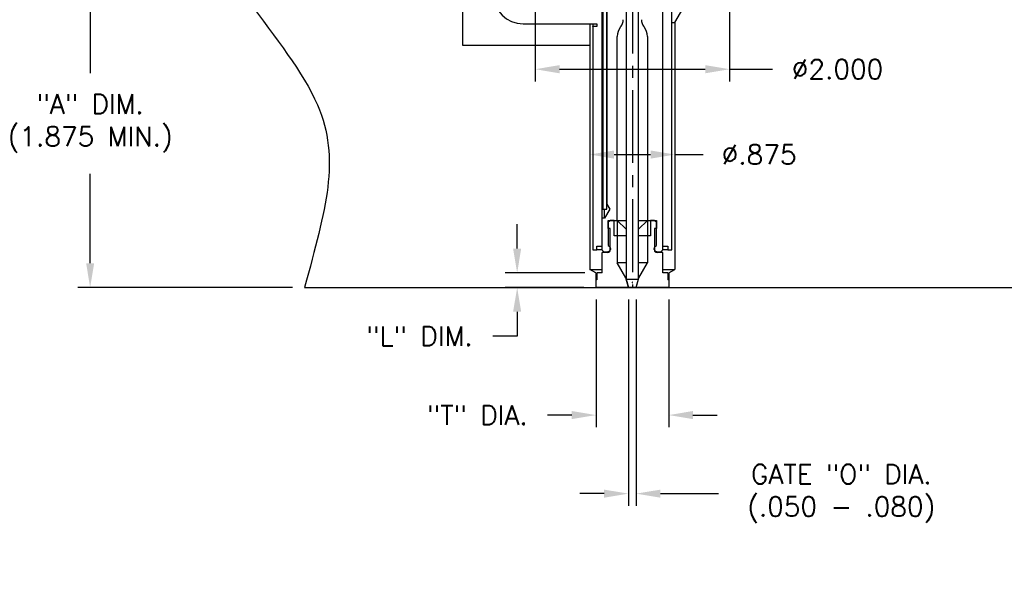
# Model space of a CAD drawing. Extents: x -79 to 56, y -28 to 58.
# Tile 3 of 23: x -63.73 to -53.58, y -8.16 to -2.32. Entities that reach past the tile are written whole.
import ezdxf

# ---------------------------------------------------------------- set-up
doc = ezdxf.new("R2010")
doc.units = 0
doc.header["$MEASUREMENT"] = 0
doc.linetypes.add('CENTER2', pattern=[1.125, 0.75, -0.125, 0.125, -0.125])
doc.layers.get('DEFPOINTS').update_dxf_attribs({"linetype": 'CONTINUOUS'})
for name, color, linetype in [('DIM_OSCO', 4, 'CONTINUOUS'), ('DIMENSIONS', 4, 'CONTINUOUS'), ('DSCV_BORE_CENTER', 22, 'CENTER2'), ('DSCV_BORE_LIGHT', 134, 'CONTINUOUS'), ('MBH_HEATER', 1, 'CONTINUOUS'), ('SCV_200_FBT_SHAPE', 3, 'CONTINUOUS'), ('SCV_200_NBL_SHAPE', 3, 'CONTINUOUS'), ('SCV_200_VP_SOLID', 1, 'CONTINUOUS')]:
    doc.layers.add(name, color=color, linetype=linetype)
doc.layers.add('Visible (ANSI)', color=7, linetype='CONTINUOUS', lineweight=50)
doc.styles.add('ROMANS', font='romans.shx')
doc.dimstyles.new('CATALOG', dxfattribs={"dimscale": 2, "dimtxt": 0.1, "dimasz": 0.125, "dimexe": 0.0625, "dimexo": 0.0625, "dimgap": 0.09, "dimtad": 0, "dimtih": 1, "dimtoh": 1, "dimdec": 3, "dimzin": 4, "dimdsep": 46, "dimtxsty": 'ROMANS', "dimcen": 0, "dimclrd": 256, "dimclre": 256, "dimclrt": 256, "dimadec": 0, "dimazin": 0, "dimtfac": 0.7, "dimtdec": 3, "dimtofl": 0, "dimtmove": 0, "dimatfit": 3, "dimfxl": 1, "dimtolj": 1, "dimtzin": 4, "dimlwd": -1, "dimlwe": -1, "dimarcsym": 0})

# ---------------------------------------------------------------- blocks, each defined once
blk = doc.blocks.new('*D167')
at = {"layer": 'DEFPOINTS', "color": 0}
for p in [(-57.78, -4.929), (-58.601, -5.079), (-57.789, -5.079)]:
    blk.add_point(p, dxfattribs=at)
at = {"layer": 'DIMENSIONS'}
for p, q in [((-58.601, -4.679), (-58.601, -4.429)), ((-57.905, -4.929), (-58.726, -4.929)), ((-57.914, -5.079), (-58.726, -5.079)), ((-58.601, -5.329), (-58.601, -5.579)), ((-58.601, -5.579), (-58.851, -5.579))]:
    blk.add_line(p, q, dxfattribs=at)
for points in [[(-58.643, -4.679), (-58.56, -4.679), (-58.601, -4.929)], [(-58.643, -5.329), (-58.56, -5.329), (-58.601, -5.079)]]:
    blk.add_solid(points, dxfattribs=at)
at = {"layer": 'DIMENSIONS', "insert": (-59.608, -5.579), "char_height": 0.2, "attachment_point": 5, "style": 'ROMANS'}
blk.add_mtext('\\A1;"L" DIM.', dxfattribs=at)
blk = doc.blocks.new('*D168')
at = {"layer": 'DEFPOINTS', "color": 0}
for p in [(-57.789, -5.079), (-57.04, -5.079), (-57.789, -6.392)]:
    blk.add_point(p, dxfattribs=at)
at = {"layer": 'DIMENSIONS'}
for p, q in [((-57.789, -5.204), (-57.789, -6.517)), ((-57.04, -5.204), (-57.04, -6.517)), ((-58.039, -6.392), (-58.289, -6.392)), ((-56.79, -6.392), (-56.54, -6.392))]:
    blk.add_line(p, q, dxfattribs=at)
for points in [[(-58.039, -6.35), (-58.039, -6.433), (-57.789, -6.392)], [(-56.79, -6.35), (-56.79, -6.433), (-57.04, -6.392)]]:
    blk.add_solid(points, dxfattribs=at)
at = {"layer": 'DIMENSIONS', "insert": (-59.012, -6.392), "char_height": 0.2, "attachment_point": 5, "style": 'ROMANS'}
blk.add_mtext('\\A1;"T" DIA.', dxfattribs=at)
blk = doc.blocks.new('*D94')
at = {"layer": 'DEFPOINTS', "color": 0}
for p in [(-58.401, -1.704), (-63, -5.079), (-60.79, -5.079)]:
    blk.add_point(p, dxfattribs=at)
at = {"layer": 'DIMENSIONS'}
for p, q in [((-58.526, -1.704), (-63.125, -1.704)), ((-63, -1.954), (-63, -2.873)), ((-63, -4.829), (-63, -3.909)), ((-60.915, -5.079), (-63.125, -5.079))]:
    blk.add_line(p, q, dxfattribs=at)
for points in [[(-63.041, -1.954), (-62.958, -1.954), (-63, -1.704)], [(-63.041, -4.829), (-62.958, -4.829), (-63, -5.079)]]:
    blk.add_solid(points, dxfattribs=at)
at = {"layer": 'DIMENSIONS', "insert": (-63, -3.391), "char_height": 0.2, "attachment_point": 5, "style": 'ROMANS'}
blk.add_mtext('\\A1;"A" DIM.\\P(1.875 MIN.)', dxfattribs=at)
blk = doc.blocks.new('*D158')
at = {"layer": 'DEFPOINTS', "color": 0}
for p in [(-58.415, -1.704), (-56.414, -1.704), (-56.414, -2.833)]:
    blk.add_point(p, dxfattribs=at)
at = {"layer": 'DIM_OSCO'}
for p, q in [((-58.415, -1.829), (-58.415, -2.958)), ((-56.414, -1.829), (-56.414, -2.958)), ((-58.165, -2.833), (-56.664, -2.833)), ((-56.414, -2.833), (-55.971, -2.833))]:
    blk.add_line(p, q, dxfattribs=at)
for points in [[(-58.165, -2.791), (-58.165, -2.875), (-58.415, -2.833)], [(-56.664, -2.791), (-56.664, -2.875), (-56.414, -2.833)]]:
    blk.add_solid(points, dxfattribs=at)
at = {"layer": 'DIM_OSCO', "insert": (-55.301, -2.833), "char_height": 0.2, "attachment_point": 5, "style": 'ROMANS'}
blk.add_mtext('\\A1;%%c2.000', dxfattribs=at)
blk = doc.blocks.new('*D159')
at = {"layer": 'DEFPOINTS', "color": 0}
for p in [(-57.852, -3.568), (-56.977, -3.561), (-56.977, -3.711)]:
    blk.add_point(p, dxfattribs=at)
at = {"layer": 'DIM_OSCO'}
for p, q in [((-57.852, -3.693), (-57.852, -3.836)), ((-57.602, -3.711), (-57.227, -3.711)), ((-56.977, -3.686), (-56.977, -3.836)), ((-56.977, -3.711), (-56.684, -3.711))]:
    blk.add_line(p, q, dxfattribs=at)
for points in [[(-57.602, -3.669), (-57.602, -3.753), (-57.852, -3.711)], [(-57.227, -3.669), (-57.227, -3.753), (-56.977, -3.711)]]:
    blk.add_solid(points, dxfattribs=at)
at = {"layer": 'DIM_OSCO', "insert": (-56.109, -3.711), "char_height": 0.2, "attachment_point": 5, "style": 'ROMANS'}
blk.add_mtext('\\A1;%%c.875 ', dxfattribs=at)
blk = doc.blocks.new('*D160')
at = {"layer": 'DEFPOINTS', "color": 0}
for p in [(-57.455, -5.079), (-57.375, -5.079), (-57.375, -7.2)]:
    blk.add_point(p, dxfattribs=at)
at = {"layer": 'DIM_OSCO'}
for p, q in [((-57.455, -5.204), (-57.455, -7.325)), ((-57.375, -5.204), (-57.375, -7.325)), ((-57.705, -7.2), (-57.955, -7.2)), ((-57.125, -7.2), (-56.528, -7.2))]:
    blk.add_line(p, q, dxfattribs=at)
for points in [[(-57.705, -7.159), (-57.705, -7.242), (-57.455, -7.2)], [(-57.125, -7.159), (-57.125, -7.242), (-57.375, -7.2)]]:
    blk.add_solid(points, dxfattribs=at)
at = {"layer": 'DIM_OSCO', "insert": (-55.263, -7.2), "char_height": 0.2, "attachment_point": 5, "style": 'ROMANS'}
blk.add_mtext('\\A1;GATE "O" DIA.\\P(.050 - .080)', dxfattribs=at)

msp = doc.modelspace()

# ---------------------------------------------------------------- linework, layer by layer
at = {"layer": 'DSCV_BORE_CENTER'}
msp.add_line((-57.4147, 1.4532), (-57.4147, -5.0788), dxfattribs=at)
at = {"layer": 'DSCV_BORE_LIGHT'}
for p, q in [((-59.1647, -0.2038), (-59.1647, -2.5838)), ((-56.9772, -2.3538), (-56.6019, -1.7038)), ((-57.8522, -2.3668), (-57.8522, -4.8929)), ((-57.0087, -2.3538), (-56.9772, -2.3538)), ((-56.9772, -2.3538), (-56.9772, -4.8929)), ((-59.1647, -2.5838), (-57.8522, -2.5838)), ((-57.8522, -4.8929), (-57.7272, -4.8929)), ((-57.7899, -4.9288), (-57.8522, -4.8929)), ((-57.7899, -4.9288), (-57.7899, -5.0788)), ((-57.1022, -4.8929), (-56.9772, -4.8929)), ((-57.0394, -4.9288), (-56.9772, -4.8929)), ((-57.0394, -4.9288), (-57.0394, -5.0788)), ((-60.7901, -5.0788), (-51.4147, -5.0788))]:
    msp.add_line(p, q, dxfattribs=at)
msp.add_open_spline([(-61.8201, 0.5462), (-61.9722, 0.044), (-62.2779, -1.3831), (-60.2245, -3.1524), (-60.5749, -4.2702), (-60.7901, -5.0788)], degree=3, knots=[0.4596362, 0.4596362, 0.4596362, 0.4596362, 1.9489944, 4.7611154, 7.1099041, 7.1099041, 7.1099041, 7.1099041], dxfattribs=at)
at = {"layer": 'MBH_HEATER'}
for p, q in [((-57.7177, -2.1128), (-57.7177, -4.2723)), ((-57.6777, -4.2723), (-57.6777, -2.1128)), ((-57.0087, -4.6923), (-57.0087, -2.1928)), ((-58.5397, -2.3668), (-57.7797, -2.3668)), ((-57.7797, -2.3928), (-57.8207, -2.3928)), ((-57.8207, -2.3928), (-57.8207, -4.6923)), ((-57.7797, -2.3668), (-57.7797, -2.3928)), ((-57.7177, -4.2723), (-57.6777, -4.2723)), ((-57.7797, -4.6923), (-57.7797, -4.6533)), ((-57.7797, -4.6533), (-57.7277, -4.6533)), ((-57.1017, -4.6533), (-57.0497, -4.6533)), ((-57.0497, -4.6533), (-57.0497, -4.6923)), ((-57.8207, -4.6923), (-57.7797, -4.6923)), ((-57.7277, -4.6923), (-57.7797, -4.6923)), ((-57.0497, -4.6923), (-57.1017, -4.6923)), ((-57.0497, -4.6923), (-57.0087, -4.6923))]:
    msp.add_line(p, q, dxfattribs=at)
msp.add_arc((-58.5397, -2.0618), 0.305, 180, 270, dxfattribs=at)
msp.add_open_spline([(-57.8207, -2.3928), (-57.8207, -2.3928), (-57.82, -2.3903), (-57.8178, -2.3807), (-57.8164, -2.3743), (-57.815, -2.3668)], degree=3, knots=[-0.38442322, -0.38442322, -0.38442322, -0.38442322, -0.28832373, -0.28832373, -0.20432837, -0.20432837, -0.20432837, -0.20432837], dxfattribs=at)
at = {"layer": 'SCV_200_FBT_SHAPE'}
for p, q in [((-57.6647, -4.4713), (-57.6647, -4.3913)), ((-57.6647, -4.3913), (-57.477, -4.3913)), ((-57.6397, -4.3913), (-57.6637, -4.4052)), ((-57.6637, -4.4052), (-57.6637, -4.6481)), ((-57.6022, -4.3913), (-57.6397, -4.3913)), ((-57.6022, -4.5473), (-57.6022, -4.3913)), ((-57.5707, -4.3913), (-57.5706, -4.5473)), ((-57.5707, -4.3913), (-57.477, -4.478)), ((-57.3524, -4.3913), (-57.1647, -4.3913)), ((-57.2587, -4.3913), (-57.3524, -4.478)), ((-57.2587, -4.3913), (-57.2587, -4.5473)), ((-57.1897, -4.3913), (-57.2272, -4.3913)), ((-57.2272, -4.3913), (-57.2272, -4.5473)), ((-57.1657, -4.4052), (-57.1897, -4.3913)), ((-57.1657, -4.6481), (-57.1657, -4.4052)), ((-57.1647, -4.3913), (-57.1647, -4.4713)), ((-57.6422, -4.4713), (-57.6647, -4.4713)), ((-57.6422, -4.6979), (-57.6422, -4.4713)), ((-57.477, -4.5473), (-57.6022, -4.5473)), ((-57.5706, -4.5473), (-57.5706, -4.8249)), ((-57.2272, -4.5473), (-57.3524, -4.5473)), ((-57.2587, -4.5473), (-57.2587, -4.8249)), ((-57.1647, -4.4713), (-57.1872, -4.4713)), ((-57.1872, -4.4713), (-57.1872, -4.6979)), ((-57.6637, -4.6481), (-57.6547, -4.6533)), ((-57.1747, -4.6533), (-57.1657, -4.6481)), ((-57.6697, -4.7193), (-57.7272, -4.7193)), ((-57.7272, -4.9293), (-57.7272, -4.7193)), ((-57.7077, -4.7123), (-57.6672, -4.7123)), ((-57.6672, -4.7123), (-57.6422, -4.6979)), ((-57.6504, -4.7123), (-57.6672, -4.7123)), ((-57.6422, -4.6979), (-57.6409, -4.6979)), ((-57.6397, -4.6793), (-57.6397, -4.6893)), ((-57.1897, -4.6893), (-57.1897, -4.6793)), ((-57.1022, -4.7193), (-57.1597, -4.7193)), ((-57.1022, -4.9293), (-57.1022, -4.7193)), ((-57.477, -4.8249), (-57.5706, -4.8249)), ((-57.4818, -4.9788), (-57.5706, -4.8249)), ((-57.2587, -4.8249), (-57.3524, -4.8249)), ((-57.3475, -4.9788), (-57.2587, -4.8249)), ((-57.7797, -4.9293), (-57.7797, -4.9988)), ((-57.7272, -4.9293), (-57.7797, -4.9293)), ((-57.0497, -4.9293), (-57.1022, -4.9293)), ((-57.0497, -4.9293), (-57.0497, -4.9988)), ((-57.7894, -4.9988), (-57.7894, -5.0788)), ((-57.7797, -4.9988), (-57.7894, -4.9988)), ((-57.477, -4.9788), (-57.4818, -4.9788)), ((-57.455, -5.0788), (-57.4818, -4.9788)), ((-57.3743, -5.0788), (-57.3475, -4.9788)), ((-57.3475, -4.9788), (-57.3524, -4.9788)), ((-57.0399, -4.9988), (-57.0497, -4.9988)), ((-57.0399, -4.9988), (-57.0399, -5.0788)), ((-57.0399, -5.0788), (-57.7894, -5.0788)), ((-57.4547, -5.0788), (-57.3747, -5.0788))]:
    msp.add_line(p, q, dxfattribs=at)
msp.add_circle((-57.4147, -5.0788), 0.0002, dxfattribs=at)
for centre, start, end in [((-57.6697, -4.6793), 0, 60), ((-57.1597, -4.6793), 120, 180), ((-57.6697, -4.6893), 270, 0), ((-57.1597, -4.6893), 180, 270)]:
    msp.add_arc(centre, 0.03, start, end, dxfattribs=at)
at = {"layer": 'SCV_200_NBL_SHAPE'}
for p, q in [((-57.6777, -2.1128), (-57.6777, -4.2204)), ((-57.7277, -2.137), (-57.7277, -4.6923)), ((-57.1017, -4.6923), (-57.1017, -2.163)), ((-57.5707, -4.3913), (-57.5707, -2.4956)), ((-57.2587, -2.4956), (-57.2587, -4.3913)), ((-57.6777, -4.2204), (-57.6465, -4.2723)), ((-57.6465, -4.2723), (-57.7027, -4.3658)), ((-57.7027, -4.3658), (-57.7027, -4.2723)), ((-57.7027, -4.3658), (-57.7277, -4.3658)), ((-57.7277, -4.6923), (-57.7077, -4.7123)), ((-57.1872, -4.6979), (-57.1622, -4.7123)), ((-57.1622, -4.7123), (-57.1789, -4.7123)), ((-57.1622, -4.7123), (-57.1217, -4.7123)), ((-57.1217, -4.7123), (-57.1017, -4.6923))]:
    msp.add_line(p, q, dxfattribs=at)
for start, end in [(140.92633, 180), (0, 39.07367)]:
    msp.add_arc((-57.4147, -2.4956), 0.156, start, end, dxfattribs=at)
for points, knots in [([(-57.5358, -2.3973), (-57.5272, -2.3867), (-57.5204, -2.3748), (-57.5109, -2.3498), (-57.5082, -2.3367), (-57.5076, -2.3235)], [-0.20434487, -0.20434487, -0.20434487, -0.20434487, -0.10066909, -0.10066909, 0, 0, 0, 0]), ([(-57.3217, -2.3235), (-57.3211, -2.3367), (-57.3184, -2.3498), (-57.3089, -2.3748), (-57.3021, -2.3867), (-57.2935, -2.3973)], [-0.20435239, -0.20435239, -0.20435239, -0.20435239, -0.10366652, -0.10366652, 0, 0, 0, 0])]:
    msp.add_open_spline(points, degree=3, knots=knots, dxfattribs=at)
at = {"layer": 'SCV_200_VP_SOLID'}
for p, q in [((-57.477, -0.8088), (-57.477, -4.9926)), ((-57.3524, -4.9926), (-57.3524, -0.8088)), ((-57.477, -4.9926), (-57.4547, -5.0788)), ((-57.477, -4.9926), (-57.3524, -4.9926)), ((-57.3747, -5.0788), (-57.3524, -4.9926))]:
    msp.add_line(p, q, dxfattribs=at)
at = {"layer": 'Visible (ANSI)'}
msp.add_line((-57.1884, -4.6979), (-57.1872, -4.6979), dxfattribs=at)
for centre, radius, start, end in [((-57.4147, -5.0264), 0.0002, 179.97372, 0.02628), ((-57.4147, -4.8084), 0.218, 269.94744, 270.05256)]:
    msp.add_arc(centre, radius, start, end, dxfattribs=at)

# ---------------------------------------------------------------- dimensions: what is measured, and where the dimension line sits
at = {"layer": 'DIM_OSCO'}
for base, p1, p2, text, picture, middle in [((-56.4142, -2.8329), (-58.4152, -1.7038), (-56.4142, -1.7038), '%%c2.000', '*D158', (-55.3009, -2.8329)), ((-56.9772, -3.7111), (-57.8522, -3.5678), (-56.9772, -3.5613), '%%c<>', '*D159', (-56.1085, -3.7111)), ((-57.3747, -7.2003), (-57.4547, -5.0788), (-57.3747, -5.0788), 'GATE "O" DIA.\\P(.050 - .080)', '*D160', (-55.2626, -7.2003))]:
    dim = msp.add_linear_dim(base=base, p1=p1, p2=p2, text=text, dimstyle='CATALOG', override={"dimpost": ' '}, dxfattribs=at)
    dim.commit()
    dim.dimension.update_dxf_attribs({"geometry": picture, "text_midpoint": middle, "dimtype": 160})
at = {"layer": 'DIMENSIONS'}
for base, p1, p2, text, picture, middle in [((-62.9997, -5.0788), (-58.4014, -1.7038), (-60.7901, -5.0788), '"A" DIM.\\P(1.875 MIN.)', '*D94', (-62.9997, -3.3913)), ((-58.6014, -5.0788), (-57.7797, -4.9293), (-57.7894, -5.0788), '"L" DIM.', '*D167', (-59.6075, -5.5788))]:
    dim = msp.add_linear_dim(base=base, p1=p1, p2=p2, angle=90, text=text, dimstyle='CATALOG', override={"dimpost": ' '}, dxfattribs=at)
    dim.commit()
    dim.dimension.update_dxf_attribs({"geometry": picture, "text_midpoint": middle, "dimtype": 160})
dim = msp.add_linear_dim(base=(-57.7894, -6.3916), p1=(-57.0399, -5.0788), p2=(-57.7894, -5.0788), text='"T" DIA.', dimstyle='CATALOG', override={"dimpost": ' '}, dxfattribs=at)
dim.commit()
dim.dimension.update_dxf_attribs({"geometry": '*D168', "text_midpoint": (-59.0123, -6.3916), "dimtype": 160})

doc.saveas('drawing.dxf')
